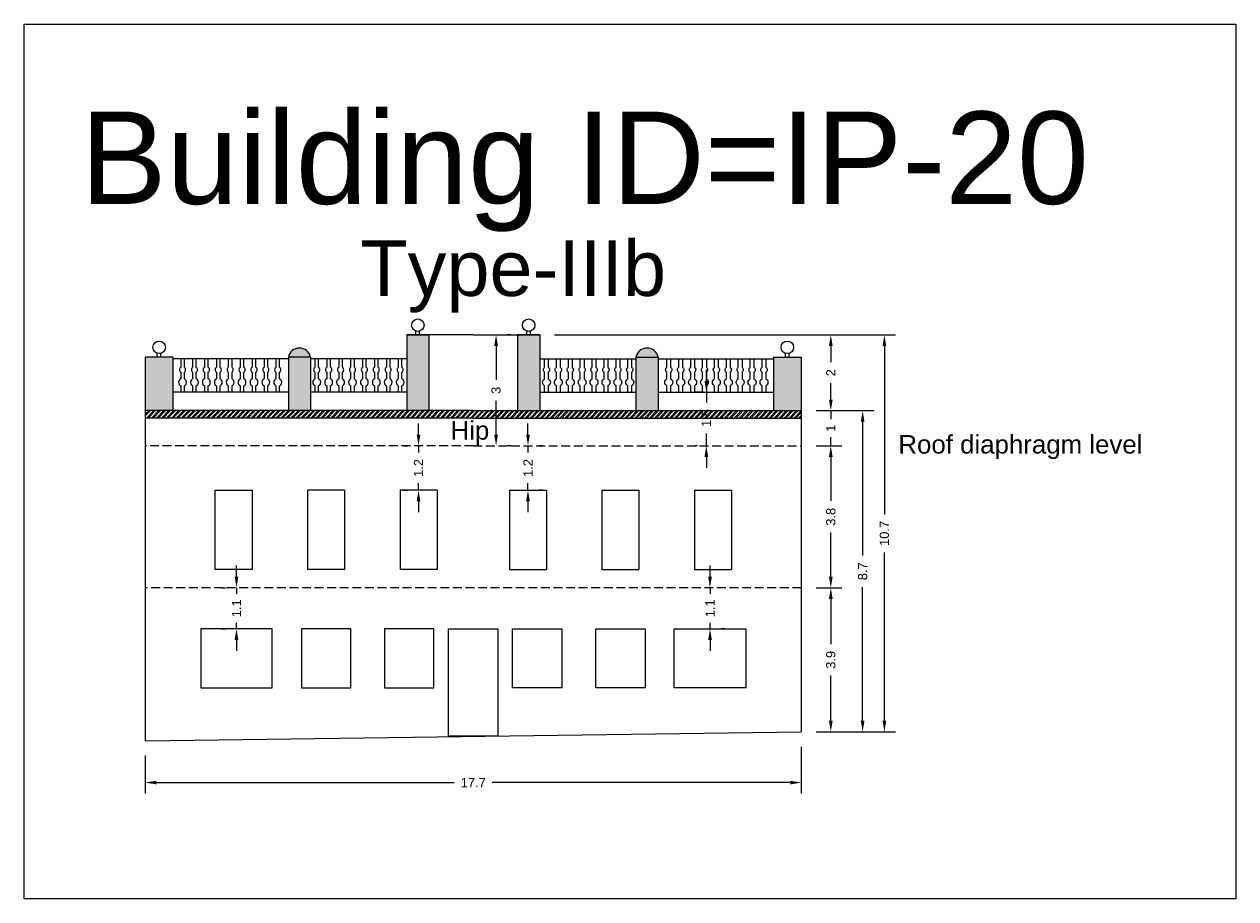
# Model space of a CAD drawing. Header units: metres. Extents: x 3416658 to 3417184, y -6712896 to -6712690.
# Tile 57 of 58: x 3417131 to 3417164, y -6712747 to -6712724. Entities that reach past the tile are written whole.
import ezdxf

# ---------------------------------------------------------------- set-up
doc = ezdxf.new("R2010")
doc.units = ezdxf.units.M
doc.linetypes.add('ACAD_ISO02W100', pattern=[15, 12, -3])
doc.layers.add('Dotted', color=7, linetype='ACAD_ISO02W100', plot=False)
doc.styles.get("Standard").update_dxf_attribs({"font": 'arial.ttf'})
doc.dimstyles.new('ISO-25', dxfattribs={"dimtxt": 0.25, "dimasz": 0.3, "dimexe": 0.3, "dimexo": 0.4, "dimgap": 0.2, "dimtad": 0, "dimdec": 1, "dimdsep": 46, "dimtxsty": 'Standard', "dimcen": 2.5, "dimadec": 0, "dimazin": 0, "dimtfac": 1, "dimtdec": 1, "dimtmove": 0, "dimatfit": 3, "dimfxl": 1, "dimarcsym": 0})

# ---------------------------------------------------------------- blocks, each defined once
blk = doc.blocks.new('*D159')
at = {"color": 0, "lineweight": -2, "transparency": 16777216}
for p, q in [((3417144.384, -6712734.944), (3417144.384, -6712734.644)), ((3417144.384, -6712735.244), (3417144.384, -6712735.429)), ((3417144.784, -6712735.244), (3417144.684, -6712735.244)), ((3417144.384, -6712736.444), (3417144.384, -6712736.258)), ((3417144.784, -6712736.444), (3417144.684, -6712736.444)), ((3417144.384, -6712736.744), (3417144.384, -6712737.044))]:
    blk.add_line(p, q, dxfattribs=at)
at = {"color": 0, "transparency": 16777216}
for points in [[(3417144.334, -6712734.944), (3417144.434, -6712734.944), (3417144.384, -6712735.244)], [(3417144.334, -6712736.744), (3417144.434, -6712736.744), (3417144.384, -6712736.444)]]:
    blk.add_solid(points, dxfattribs=at)
at = {"layer": 'Defpoints', "color": 0, "transparency": 16777216}
for p in [(3417144.384, -6712735.244), (3417144.384, -6712735.244), (3417144.384, -6712736.444)]:
    blk.add_point(p, dxfattribs=at)
at = {"color": 0, "transparency": 16777216, "insert": (3417144.384, -6712735.844), "char_height": 0.25, "attachment_point": 5, "rotation": 90}
blk.add_mtext('1.2', dxfattribs=at)
blk = doc.blocks.new('*D160')
at = {"color": 0, "lineweight": -2, "transparency": 16777216}
for p, q in [((3417149.307, -6712738.784), (3417149.307, -6712738.484)), ((3417149.307, -6712739.084), (3417149.307, -6712739.248)), ((3417149.707, -6712739.084), (3417149.607, -6712739.084)), ((3417149.307, -6712740.195), (3417149.307, -6712740.031)), ((3417149.707, -6712740.195), (3417149.607, -6712740.195)), ((3417149.307, -6712740.495), (3417149.307, -6712740.795))]:
    blk.add_line(p, q, dxfattribs=at)
at = {"color": 0, "transparency": 16777216}
for points in [[(3417149.257, -6712738.784), (3417149.357, -6712738.784), (3417149.307, -6712739.084)], [(3417149.257, -6712740.495), (3417149.357, -6712740.495), (3417149.307, -6712740.195)]]:
    blk.add_solid(points, dxfattribs=at)
at = {"layer": 'Defpoints', "color": 0, "transparency": 16777216}
for p in [(3417149.307, -6712739.084), (3417149.307, -6712739.084), (3417149.307, -6712740.195)]:
    blk.add_point(p, dxfattribs=at)
at = {"color": 0, "transparency": 16777216, "insert": (3417149.307, -6712739.639), "char_height": 0.25, "attachment_point": 5, "rotation": 90}
blk.add_mtext('1.1', dxfattribs=at)
blk = doc.blocks.new('*D161')
at = {"color": 0, "lineweight": -2, "transparency": 16777216}
for p, q in [((3417141.424, -6712734.944), (3417141.424, -6712734.644)), ((3417141.024, -6712735.244), (3417141.124, -6712735.244)), ((3417141.424, -6712735.244), (3417141.424, -6712735.429)), ((3417141.024, -6712736.444), (3417141.124, -6712736.444)), ((3417141.424, -6712736.444), (3417141.424, -6712736.258)), ((3417141.424, -6712736.744), (3417141.424, -6712737.044))]:
    blk.add_line(p, q, dxfattribs=at)
at = {"color": 0, "transparency": 16777216}
for points in [[(3417141.374, -6712734.944), (3417141.474, -6712734.944), (3417141.424, -6712735.244)], [(3417141.374, -6712736.744), (3417141.474, -6712736.744), (3417141.424, -6712736.444)]]:
    blk.add_solid(points, dxfattribs=at)
at = {"layer": 'Defpoints', "color": 0, "transparency": 16777216}
for p in [(3417141.424, -6712735.244), (3417141.424, -6712735.244), (3417141.424, -6712736.444)]:
    blk.add_point(p, dxfattribs=at)
at = {"color": 0, "transparency": 16777216, "insert": (3417141.424, -6712735.844), "char_height": 0.25, "attachment_point": 5, "rotation": 90}
blk.add_mtext('1.2', dxfattribs=at)
blk = doc.blocks.new('*D162')
at = {"color": 0, "lineweight": -2, "transparency": 16777216}
for p, q in [((3417136.501, -6712738.784), (3417136.501, -6712738.484)), ((3417136.101, -6712739.084), (3417136.201, -6712739.084)), ((3417136.501, -6712739.084), (3417136.501, -6712739.248)), ((3417136.501, -6712740.195), (3417136.501, -6712740.031)), ((3417136.101, -6712740.195), (3417136.201, -6712740.195)), ((3417136.501, -6712740.495), (3417136.501, -6712740.795))]:
    blk.add_line(p, q, dxfattribs=at)
at = {"color": 0, "transparency": 16777216}
for points in [[(3417136.451, -6712738.784), (3417136.551, -6712738.784), (3417136.501, -6712739.084)], [(3417136.451, -6712740.495), (3417136.551, -6712740.495), (3417136.501, -6712740.195)]]:
    blk.add_solid(points, dxfattribs=at)
at = {"layer": 'Defpoints', "color": 0, "transparency": 16777216}
for p in [(3417136.501, -6712739.084), (3417136.501, -6712739.084), (3417136.501, -6712740.195)]:
    blk.add_point(p, dxfattribs=at)
at = {"color": 0, "transparency": 16777216, "insert": (3417136.501, -6712739.639), "char_height": 0.25, "attachment_point": 5, "rotation": 90}
blk.add_mtext('1.1', dxfattribs=at)
blk = doc.blocks.new('*D163')
at = {"color": 0, "lineweight": -2, "transparency": 16777216}
for p, q in [((3417151.774, -6712743.384), (3417151.774, -6712744.654)), ((3417134.034, -6712743.624), (3417134.034, -6712744.654)), ((3417134.334, -6712744.354), (3417142.391, -6712744.354)), ((3417151.474, -6712744.354), (3417143.417, -6712744.354))]:
    blk.add_line(p, q, dxfattribs=at)
at = {"color": 0, "transparency": 16777216}
for points in [[(3417134.334, -6712744.304), (3417134.334, -6712744.404), (3417134.034, -6712744.354)], [(3417151.474, -6712744.304), (3417151.474, -6712744.404), (3417151.774, -6712744.354)]]:
    blk.add_solid(points, dxfattribs=at)
at = {"layer": 'Defpoints', "color": 0, "transparency": 16777216}
for p in [(3417151.774, -6712742.984), (3417134.034, -6712743.224), (3417151.774, -6712744.354)]:
    blk.add_point(p, dxfattribs=at)
at = {"color": 0, "transparency": 16777216, "insert": (3417142.904, -6712744.354), "char_height": 0.25, "attachment_point": 5}
blk.add_mtext('17.7', dxfattribs=at)
blk = doc.blocks.new('*D164')
at = {"color": 0, "lineweight": -2, "transparency": 16777216}
for p, q in [((3417152.174, -6712739.084), (3417152.873, -6712739.084)), ((3417152.573, -6712739.384), (3417152.573, -6712740.606)), ((3417152.573, -6712742.684), (3417152.573, -6712741.462)), ((3417152.174, -6712742.984), (3417152.873, -6712742.984))]:
    blk.add_line(p, q, dxfattribs=at)
at = {"color": 0, "transparency": 16777216}
for points in [[(3417152.523, -6712739.384), (3417152.623, -6712739.384), (3417152.573, -6712739.084)], [(3417152.523, -6712742.684), (3417152.623, -6712742.684), (3417152.573, -6712742.984)]]:
    blk.add_solid(points, dxfattribs=at)
at = {"layer": 'Defpoints', "color": 0, "transparency": 16777216}
for p in [(3417151.774, -6712739.084), (3417152.573, -6712739.084), (3417151.774, -6712742.984)]:
    blk.add_point(p, dxfattribs=at)
at = {"color": 0, "transparency": 16777216, "insert": (3417152.573, -6712741.034), "char_height": 0.25, "attachment_point": 5, "rotation": 90}
blk.add_mtext('3.9', dxfattribs=at)
blk = doc.blocks.new('*D165')
at = {"color": 0, "lineweight": -2, "transparency": 16777216}
for p, q in [((3417152.174, -6712735.244), (3417152.873, -6712735.244)), ((3417152.573, -6712735.544), (3417152.573, -6712736.736)), ((3417152.573, -6712738.784), (3417152.573, -6712737.592)), ((3417152.174, -6712739.084), (3417152.873, -6712739.084))]:
    blk.add_line(p, q, dxfattribs=at)
at = {"color": 0, "transparency": 16777216}
for points in [[(3417152.523, -6712735.544), (3417152.623, -6712735.544), (3417152.573, -6712735.244)], [(3417152.523, -6712738.784), (3417152.623, -6712738.784), (3417152.573, -6712739.084)]]:
    blk.add_solid(points, dxfattribs=at)
at = {"layer": 'Defpoints', "color": 0, "transparency": 16777216}
for p in [(3417151.774, -6712735.244), (3417152.573, -6712735.244), (3417151.774, -6712739.084)]:
    blk.add_point(p, dxfattribs=at)
at = {"color": 0, "transparency": 16777216, "insert": (3417152.573, -6712737.164), "char_height": 0.25, "attachment_point": 5, "rotation": 90}
blk.add_mtext('3.8', dxfattribs=at)
blk = doc.blocks.new('*D166')
at = {"color": 0, "lineweight": -2, "transparency": 16777216}
for p, q in [((3417152.573, -6712733.994), (3417152.573, -6712733.694)), ((3417152.174, -6712734.294), (3417152.873, -6712734.294)), ((3417152.573, -6712734.294), (3417152.573, -6712734.523)), ((3417152.573, -6712735.244), (3417152.573, -6712735.015)), ((3417152.174, -6712735.244), (3417152.873, -6712735.244)), ((3417152.573, -6712735.544), (3417152.573, -6712735.844))]:
    blk.add_line(p, q, dxfattribs=at)
at = {"color": 0, "transparency": 16777216}
for points in [[(3417152.523, -6712733.994), (3417152.623, -6712733.994), (3417152.573, -6712734.294)], [(3417152.523, -6712735.544), (3417152.623, -6712735.544), (3417152.573, -6712735.244)]]:
    blk.add_solid(points, dxfattribs=at)
at = {"layer": 'Defpoints', "color": 0, "transparency": 16777216}
for p in [(3417151.774, -6712734.294), (3417152.573, -6712734.294), (3417151.774, -6712735.244)]:
    blk.add_point(p, dxfattribs=at)
at = {"color": 0, "transparency": 16777216, "insert": (3417152.573, -6712734.769), "char_height": 0.25, "attachment_point": 5, "rotation": 90}
blk.add_mtext('1', dxfattribs=at)
blk = doc.blocks.new('*D167')
at = {"color": 0, "lineweight": -2, "transparency": 16777216}
for p, q in [((3417145.104, -6712732.244), (3417152.873, -6712732.244)), ((3417152.573, -6712732.544), (3417152.573, -6712732.986)), ((3417152.573, -6712733.994), (3417152.573, -6712733.552)), ((3417152.174, -6712734.294), (3417152.873, -6712734.294))]:
    blk.add_line(p, q, dxfattribs=at)
at = {"color": 0, "transparency": 16777216}
for points in [[(3417152.523, -6712732.544), (3417152.623, -6712732.544), (3417152.573, -6712732.244)], [(3417152.523, -6712733.994), (3417152.623, -6712733.994), (3417152.573, -6712734.294)]]:
    blk.add_solid(points, dxfattribs=at)
at = {"layer": 'Defpoints', "color": 0, "transparency": 16777216}
for p in [(3417144.704, -6712732.244), (3417152.573, -6712732.244), (3417151.774, -6712734.294)]:
    blk.add_point(p, dxfattribs=at)
at = {"color": 0, "transparency": 16777216, "insert": (3417152.573, -6712733.269), "char_height": 0.25, "attachment_point": 5, "rotation": 90}
blk.add_mtext('2', dxfattribs=at)
blk = doc.blocks.new('*D168')
at = {"color": 0, "lineweight": -2, "transparency": 16777216}
for p, q in [((3417152.174, -6712732.244), (3417154.322, -6712732.244)), ((3417154.022, -6712732.544), (3417154.022, -6712737.101)), ((3417154.022, -6712742.684), (3417154.022, -6712738.127)), ((3417152.174, -6712742.984), (3417154.322, -6712742.984))]:
    blk.add_line(p, q, dxfattribs=at)
at = {"color": 0, "transparency": 16777216}
for points in [[(3417153.972, -6712732.544), (3417154.072, -6712732.544), (3417154.022, -6712732.244)], [(3417153.972, -6712742.684), (3417154.072, -6712742.684), (3417154.022, -6712742.984)]]:
    blk.add_solid(points, dxfattribs=at)
at = {"layer": 'Defpoints', "color": 0, "transparency": 16777216}
for p in [(3417151.774, -6712732.244), (3417154.022, -6712732.244), (3417151.774, -6712742.984)]:
    blk.add_point(p, dxfattribs=at)
at = {"color": 0, "transparency": 16777216, "insert": (3417154.022, -6712737.614), "char_height": 0.25, "attachment_point": 5, "rotation": 90}
blk.add_mtext('10.7', dxfattribs=at)
blk = doc.blocks.new('*D169')
at = {"color": 0, "lineweight": -2, "transparency": 16777216}
for p, q in [((3417152.174, -6712734.294), (3417153.734, -6712734.294)), ((3417153.434, -6712734.594), (3417153.434, -6712738.211)), ((3417153.434, -6712742.684), (3417153.434, -6712739.067)), ((3417152.174, -6712742.984), (3417153.734, -6712742.984))]:
    blk.add_line(p, q, dxfattribs=at)
at = {"color": 0, "transparency": 16777216}
for points in [[(3417153.384, -6712734.594), (3417153.484, -6712734.594), (3417153.434, -6712734.294)], [(3417153.384, -6712742.684), (3417153.484, -6712742.684), (3417153.434, -6712742.984)]]:
    blk.add_solid(points, dxfattribs=at)
at = {"layer": 'Defpoints', "color": 0, "transparency": 16777216}
for p in [(3417151.774, -6712734.294), (3417153.434, -6712734.294), (3417151.774, -6712742.984)]:
    blk.add_point(p, dxfattribs=at)
at = {"color": 0, "transparency": 16777216, "insert": (3417153.434, -6712738.639), "char_height": 0.25, "attachment_point": 5, "rotation": 90}
blk.add_mtext('8.7', dxfattribs=at)
blk = doc.blocks.new('*D170')
at = {"color": 0, "lineweight": -2, "transparency": 16777216}
for p, q in [((3417149.207, -6712733.494), (3417149.207, -6712733.194)), ((3417149.129, -6712733.794), (3417148.907, -6712733.794)), ((3417149.207, -6712733.794), (3417149.207, -6712734.077)), ((3417149.207, -6712735.244), (3417149.207, -6712734.911)), ((3417148.971, -6712735.244), (3417148.907, -6712735.244)), ((3417149.207, -6712735.544), (3417149.207, -6712735.844))]:
    blk.add_line(p, q, dxfattribs=at)
at = {"color": 0, "transparency": 16777216}
for points in [[(3417149.157, -6712733.494), (3417149.257, -6712733.494), (3417149.207, -6712733.794)], [(3417149.157, -6712735.544), (3417149.257, -6712735.544), (3417149.207, -6712735.244)]]:
    blk.add_solid(points, dxfattribs=at)
at = {"layer": 'Defpoints', "color": 0, "transparency": 16777216}
for p in [(3417149.207, -6712733.794), (3417149.529, -6712733.794), (3417149.371, -6712735.244)]:
    blk.add_point(p, dxfattribs=at)
at = {"color": 0, "transparency": 16777216, "insert": (3417149.207, -6712734.494), "char_height": 0.25, "attachment_point": 5, "rotation": 90}
blk.add_mtext('1.5', dxfattribs=at)
blk = doc.blocks.new('*D284')
at = {"color": 0, "lineweight": -2, "transparency": 16777216}
for p, q in [((3417143.921, -6712732.244), (3417143.821, -6712732.244)), ((3417143.521, -6712732.544), (3417143.521, -6712733.462)), ((3417143.521, -6712734.944), (3417143.521, -6712734.026)), ((3417143.921, -6712735.244), (3417143.821, -6712735.244))]:
    blk.add_line(p, q, dxfattribs=at)
at = {"color": 0, "transparency": 16777216}
for points in [[(3417143.471, -6712732.544), (3417143.571, -6712732.544), (3417143.521, -6712732.244)], [(3417143.471, -6712734.944), (3417143.571, -6712734.944), (3417143.521, -6712735.244)]]:
    blk.add_solid(points, dxfattribs=at)
at = {"layer": 'Defpoints', "color": 0, "transparency": 16777216}
for p in [(3417143.521, -6712732.244), (3417143.521, -6712735.244), (3417143.521, -6712735.244)]:
    blk.add_point(p, dxfattribs=at)
at = {"color": 0, "transparency": 16777216, "insert": (3417143.521, -6712733.744), "char_height": 0.25, "attachment_point": 5, "rotation": 90}
blk.add_mtext('3', dxfattribs=at)

msp = doc.modelspace()

# ---------------------------------------------------------------- hatches: boundary and pattern name
h = msp.add_hatch(color=256)
h.dxf.hatch_style = 1
h.paths.add_polyline_path([(3417151.774, -6712732.844), (3417151.024, -6712732.844), (3417151.024, -6712734.294), (3417151.774, -6712734.294)])
h.paths.add_polyline_path([(3417147.904, -6712732.844), (3417147.304, -6712732.844), (3417147.304, -6712734.294), (3417147.904, -6712734.294)])
h.paths.add_polyline_path([(3417147.304, -6712732.844), (3417147.904, -6712732.844, 0.808726)])
h.paths.add_polyline_path([(3417144.704, -6712732.244), (3417144.104, -6712732.244), (3417144.104, -6712734.294), (3417144.704, -6712734.294)])
h.paths.add_polyline_path([(3417141.704, -6712732.244), (3417141.104, -6712732.244), (3417141.104, -6712734.294), (3417141.704, -6712734.294)])
h.paths.add_polyline_path([(3417138.504, -6712732.844), (3417137.904, -6712732.844), (3417137.904, -6712734.294), (3417138.504, -6712734.294)])
h.paths.add_polyline_path([(3417137.904, -6712732.844), (3417138.504, -6712732.844, 0.808726)])
h.paths.add_polyline_path([(3417134.784, -6712732.844), (3417134.034, -6712732.844), (3417134.034, -6712734.294), (3417134.784, -6712734.294)])
h = msp.add_hatch()
h.set_pattern_fill('ANSI32', color=256, scale=0.01)
h.set_pattern_definition([(45, (-20.9588, 3.45365), (-0.067351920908, 0.067351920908), []), (45, (-20.9139, 3.45365), (-0.067351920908, 0.067351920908), [])])
h.paths.add_polyline_path([(3417142.904, -6712734.494), (3417151.774, -6712734.494), (3417151.774, -6712734.294), (3417142.904, -6712734.294), (3417134.034, -6712734.294), (3417134.034, -6712734.494)])

# ---------------------------------------------------------------- linework, layer by layer
for p, q in [((3417142.237, -6712740.195), (3417143.571, -6712740.195)), ((3417142.237, -6712743.113), (3417142.237, -6712740.195)), ((3417143.571, -6712740.195), (3417143.571, -6712743.095))]:
    msp.add_line(p, q)
for points in [[(3417130.761, -6712723.841), (3417163.524, -6712723.841), (3417163.524, -6712747.497), (3417130.761, -6712747.497)], [(3417135.924, -6712738.594), (3417135.924, -6712736.444), (3417136.924, -6712736.444), (3417136.924, -6712738.594)], [(3417137.469, -6712740.195), (3417135.534, -6712740.195), (3417135.534, -6712741.787), (3417137.469, -6712741.787)], [(3417139.591, -6712740.195), (3417138.257, -6712740.195), (3417138.257, -6712741.787), (3417139.591, -6712741.787)], [(3417141.841, -6712740.195), (3417140.507, -6712740.195), (3417140.507, -6712741.787), (3417141.841, -6712741.787)], [(3417142.237, -6712740.195), (3417143.571, -6712740.195), (3417143.571, -6712743.095), (3417142.237, -6712743.095)], [(3417143.967, -6712740.195), (3417145.302, -6712740.195), (3417145.302, -6712741.787), (3417143.967, -6712741.787)], [(3417146.217, -6712740.195), (3417147.552, -6712740.195), (3417147.552, -6712741.787), (3417146.217, -6712741.787)], [(3417148.339, -6712740.195), (3417150.274, -6712740.195), (3417150.274, -6712741.787), (3417148.339, -6712741.787)]]:
    msp.add_lwpolyline(points, close=True)
for points in [[(3417142.904, -6712732.244), (3417141.104, -6712732.244)], [(3417141.104, -6712732.244), (3417141.104, -6712734.294)], [(3417141.104, -6712732.244), (3417141.704, -6712732.244)], [(3417141.354, -6712732.244), (3417141.354, -6712732.142)], [(3417141.454, -6712732.244), (3417141.454, -6712732.142)], [(3417141.704, -6712732.244), (3417141.704, -6712734.294)], [(3417142.904, -6712732.244), (3417144.704, -6712732.244)], [(3417144.104, -6712732.244), (3417144.104, -6712734.294)], [(3417144.704, -6712732.244), (3417144.104, -6712732.244)], [(3417144.354, -6712732.244), (3417144.354, -6712732.142)], [(3417144.454, -6712732.244), (3417144.454, -6712732.142)], [(3417144.704, -6712732.244), (3417144.704, -6712734.294)], [(3417134.784, -6712732.844), (3417134.034, -6712732.844)], [(3417134.034, -6712732.844), (3417134.034, -6712743.224)], [(3417134.359, -6712732.844), (3417134.359, -6712732.742)], [(3417134.459, -6712732.844), (3417134.459, -6712732.742)], [(3417134.784, -6712732.844), (3417134.784, -6712734.294)], [(3417137.904, -6712732.894), (3417134.784, -6712732.894)], [(3417138.504, -6712732.844), (3417137.904, -6712732.844)], [(3417137.904, -6712732.844), (3417137.904, -6712734.294)], [(3417138.504, -6712732.844), (3417138.504, -6712734.294)], [(3417141.104, -6712732.894), (3417138.504, -6712732.894)], [(3417144.704, -6712732.894), (3417147.304, -6712732.894)], [(3417147.304, -6712732.844), (3417147.304, -6712734.294)], [(3417147.304, -6712732.844), (3417147.904, -6712732.844)], [(3417147.904, -6712732.844), (3417147.904, -6712734.294)], [(3417147.904, -6712732.894), (3417151.024, -6712732.894)], [(3417151.024, -6712732.844), (3417151.024, -6712734.294)], [(3417151.024, -6712732.844), (3417151.774, -6712732.844)], [(3417151.349, -6712732.844), (3417151.349, -6712732.742)], [(3417151.449, -6712732.844), (3417151.449, -6712732.742)], [(3417151.774, -6712732.844), (3417151.774, -6712742.984)], [(3417137.904, -6712733.794), (3417134.784, -6712733.794)], [(3417141.104, -6712733.794), (3417138.504, -6712733.794)], [(3417144.704, -6712733.794), (3417147.304, -6712733.794)], [(3417147.904, -6712733.794), (3417151.024, -6712733.794)], [(3417142.904, -6712734.294), (3417134.034, -6712734.294)], [(3417142.904, -6712734.494), (3417134.034, -6712734.494)], [(3417142.904, -6712734.294), (3417151.774, -6712734.294)], [(3417142.904, -6712734.494), (3417151.774, -6712734.494)], [(3417139.424, -6712736.444), (3417138.424, -6712736.444)], [(3417138.424, -6712736.444), (3417138.424, -6712738.594)], [(3417139.424, -6712736.444), (3417139.424, -6712738.594)], [(3417141.924, -6712736.444), (3417140.924, -6712736.444)], [(3417140.924, -6712736.444), (3417140.924, -6712738.594)], [(3417141.924, -6712736.444), (3417141.924, -6712738.594)], [(3417143.884, -6712736.444), (3417144.884, -6712736.444)], [(3417143.884, -6712736.444), (3417143.884, -6712738.594)], [(3417144.884, -6712736.444), (3417144.884, -6712738.594)], [(3417146.384, -6712736.444), (3417146.384, -6712738.594)], [(3417146.384, -6712736.444), (3417147.384, -6712736.444)], [(3417147.384, -6712736.444), (3417147.384, -6712738.594)], [(3417148.884, -6712736.444), (3417148.884, -6712738.594)], [(3417148.884, -6712736.444), (3417149.884, -6712736.444)], [(3417149.884, -6712736.444), (3417149.884, -6712738.594)], [(3417139.424, -6712738.594), (3417138.424, -6712738.594)], [(3417141.924, -6712738.594), (3417140.924, -6712738.594)], [(3417143.884, -6712738.594), (3417144.884, -6712738.594)], [(3417146.384, -6712738.594), (3417147.384, -6712738.594)], [(3417148.884, -6712738.594), (3417149.884, -6712738.594)], [(3417134.034, -6712743.224), (3417151.774, -6712742.984)]]:
    msp.add_lwpolyline(points)
for points in [[(3417134.992, -6712732.894), (3417134.992, -6712733.119, 0.504557), (3417134.992, -6712733.254), (3417134.992, -6712733.434, 0.59952), (3417134.992, -6712733.621), (3417134.992, -6712733.794)], [(3417135.092, -6712733.794), (3417135.092, -6712733.621, 0.59952), (3417135.092, -6712733.434), (3417135.092, -6712733.254, 0.504557), (3417135.092, -6712733.119), (3417135.092, -6712732.894)], [(3417135.314, -6712732.894), (3417135.314, -6712733.119, 0.504557), (3417135.314, -6712733.254), (3417135.314, -6712733.434, 0.59952), (3417135.314, -6712733.621), (3417135.314, -6712733.794)], [(3417135.414, -6712733.794), (3417135.414, -6712733.621, 0.59952), (3417135.414, -6712733.434), (3417135.414, -6712733.254, 0.504557), (3417135.414, -6712733.119), (3417135.414, -6712732.894)], [(3417135.636, -6712732.894), (3417135.636, -6712733.119, 0.504557), (3417135.636, -6712733.254), (3417135.636, -6712733.434, 0.59952), (3417135.636, -6712733.621), (3417135.636, -6712733.794)], [(3417135.736, -6712733.794), (3417135.736, -6712733.621, 0.59952), (3417135.736, -6712733.434), (3417135.736, -6712733.254, 0.504557), (3417135.736, -6712733.119), (3417135.736, -6712732.894)], [(3417135.958, -6712732.894), (3417135.958, -6712733.119, 0.504557), (3417135.958, -6712733.254), (3417135.958, -6712733.434, 0.59952), (3417135.958, -6712733.621), (3417135.958, -6712733.794)], [(3417136.058, -6712733.794), (3417136.058, -6712733.621, 0.59952), (3417136.058, -6712733.434), (3417136.058, -6712733.254, 0.504557), (3417136.058, -6712733.119), (3417136.058, -6712732.894)], [(3417136.28, -6712732.894), (3417136.28, -6712733.119, 0.504557), (3417136.28, -6712733.254), (3417136.28, -6712733.434, 0.59952), (3417136.28, -6712733.621), (3417136.28, -6712733.794)], [(3417136.38, -6712733.794), (3417136.38, -6712733.621, 0.59952), (3417136.38, -6712733.434), (3417136.38, -6712733.254, 0.504557), (3417136.38, -6712733.119), (3417136.38, -6712732.894)], [(3417136.602, -6712732.894), (3417136.602, -6712733.119, 0.504557), (3417136.602, -6712733.254), (3417136.602, -6712733.434, 0.59952), (3417136.602, -6712733.621), (3417136.602, -6712733.794)], [(3417136.702, -6712733.794), (3417136.702, -6712733.621, 0.59952), (3417136.702, -6712733.434), (3417136.702, -6712733.254, 0.504557), (3417136.702, -6712733.119), (3417136.702, -6712732.894)], [(3417136.924, -6712732.894), (3417136.924, -6712733.119, 0.504557), (3417136.924, -6712733.254), (3417136.924, -6712733.434, 0.59952), (3417136.924, -6712733.621), (3417136.924, -6712733.794)], [(3417137.024, -6712733.794), (3417137.024, -6712733.621, 0.59952), (3417137.024, -6712733.434), (3417137.024, -6712733.254, 0.504557), (3417137.024, -6712733.119), (3417137.024, -6712732.894)], [(3417137.245, -6712732.894), (3417137.245, -6712733.119, 0.504557), (3417137.245, -6712733.254), (3417137.245, -6712733.434, 0.59952), (3417137.245, -6712733.621), (3417137.245, -6712733.794)], [(3417137.345, -6712733.794), (3417137.345, -6712733.621, 0.59952), (3417137.345, -6712733.434), (3417137.345, -6712733.254, 0.504557), (3417137.345, -6712733.119), (3417137.345, -6712732.894)], [(3417137.567, -6712732.894), (3417137.567, -6712733.119, 0.504557), (3417137.567, -6712733.254), (3417137.567, -6712733.434, 0.59952), (3417137.567, -6712733.621), (3417137.567, -6712733.794)], [(3417137.667, -6712733.794), (3417137.667, -6712733.621, 0.59952), (3417137.667, -6712733.434), (3417137.667, -6712733.254, 0.504557), (3417137.667, -6712733.119), (3417137.667, -6712732.894)], [(3417138.622, -6712732.894), (3417138.622, -6712733.119, 0.504557), (3417138.622, -6712733.254), (3417138.622, -6712733.434, 0.59952), (3417138.622, -6712733.621), (3417138.622, -6712733.794)], [(3417138.722, -6712733.794), (3417138.722, -6712733.621, 0.59952), (3417138.722, -6712733.434), (3417138.722, -6712733.254, 0.504557), (3417138.722, -6712733.119), (3417138.722, -6712732.894)], [(3417138.944, -6712732.894), (3417138.944, -6712733.119, 0.504557), (3417138.944, -6712733.254), (3417138.944, -6712733.434, 0.59952), (3417138.944, -6712733.621), (3417138.944, -6712733.794)], [(3417139.044, -6712733.794), (3417139.044, -6712733.621, 0.59952), (3417139.044, -6712733.434), (3417139.044, -6712733.254, 0.504557), (3417139.044, -6712733.119), (3417139.044, -6712732.894)], [(3417139.266, -6712732.894), (3417139.266, -6712733.119, 0.504557), (3417139.266, -6712733.254), (3417139.266, -6712733.434, 0.59952), (3417139.266, -6712733.621), (3417139.266, -6712733.794)], [(3417139.366, -6712733.794), (3417139.366, -6712733.621, 0.59952), (3417139.366, -6712733.434), (3417139.366, -6712733.254, 0.504557), (3417139.366, -6712733.119), (3417139.366, -6712732.894)], [(3417139.588, -6712732.894), (3417139.588, -6712733.119, 0.504557), (3417139.588, -6712733.254), (3417139.588, -6712733.434, 0.59952), (3417139.588, -6712733.621), (3417139.588, -6712733.794)], [(3417139.688, -6712733.794), (3417139.688, -6712733.621, 0.59952), (3417139.688, -6712733.434), (3417139.688, -6712733.254, 0.504557), (3417139.688, -6712733.119), (3417139.688, -6712732.894)], [(3417139.91, -6712732.894), (3417139.91, -6712733.119, 0.504557), (3417139.91, -6712733.254), (3417139.91, -6712733.434, 0.59952), (3417139.91, -6712733.621), (3417139.91, -6712733.794)], [(3417140.01, -6712733.794), (3417140.01, -6712733.621, 0.59952), (3417140.01, -6712733.434), (3417140.01, -6712733.254, 0.504557), (3417140.01, -6712733.119), (3417140.01, -6712732.894)], [(3417140.232, -6712732.894), (3417140.232, -6712733.119, 0.504557), (3417140.232, -6712733.254), (3417140.232, -6712733.434, 0.59952), (3417140.232, -6712733.621), (3417140.232, -6712733.794)], [(3417140.332, -6712733.794), (3417140.332, -6712733.621, 0.59952), (3417140.332, -6712733.434), (3417140.332, -6712733.254, 0.504557), (3417140.332, -6712733.119), (3417140.332, -6712732.894)], [(3417140.554, -6712732.894), (3417140.554, -6712733.119, 0.504557), (3417140.554, -6712733.254), (3417140.554, -6712733.434, 0.59952), (3417140.554, -6712733.621), (3417140.554, -6712733.794)], [(3417140.654, -6712733.794), (3417140.654, -6712733.621, 0.59952), (3417140.654, -6712733.434), (3417140.654, -6712733.254, 0.504557), (3417140.654, -6712733.119), (3417140.654, -6712732.894)], [(3417140.876, -6712732.894), (3417140.876, -6712733.119, 0.504557), (3417140.876, -6712733.254), (3417140.876, -6712733.434, 0.59952), (3417140.876, -6712733.621), (3417140.876, -6712733.794)], [(3417140.976, -6712733.794), (3417140.976, -6712733.621, 0.59952), (3417140.976, -6712733.434), (3417140.976, -6712733.254, 0.504557), (3417140.976, -6712733.119), (3417140.976, -6712732.894)], [(3417144.833, -6712733.794), (3417144.833, -6712733.621, -0.59952), (3417144.833, -6712733.434), (3417144.833, -6712733.254, -0.504557), (3417144.833, -6712733.119), (3417144.833, -6712732.894)], [(3417144.933, -6712732.894), (3417144.933, -6712733.119, -0.504557), (3417144.933, -6712733.254), (3417144.933, -6712733.434, -0.59952), (3417144.933, -6712733.621), (3417144.933, -6712733.794)], [(3417145.155, -6712733.794), (3417145.155, -6712733.621, -0.59952), (3417145.155, -6712733.434), (3417145.155, -6712733.254, -0.504557), (3417145.155, -6712733.119), (3417145.155, -6712732.894)], [(3417145.255, -6712732.894), (3417145.255, -6712733.119, -0.504557), (3417145.255, -6712733.254), (3417145.255, -6712733.434, -0.59952), (3417145.255, -6712733.621), (3417145.255, -6712733.794)], [(3417145.477, -6712733.794), (3417145.477, -6712733.621, -0.59952), (3417145.477, -6712733.434), (3417145.477, -6712733.254, -0.504557), (3417145.477, -6712733.119), (3417145.477, -6712732.894)], [(3417145.577, -6712732.894), (3417145.577, -6712733.119, -0.504557), (3417145.577, -6712733.254), (3417145.577, -6712733.434, -0.59952), (3417145.577, -6712733.621), (3417145.577, -6712733.794)], [(3417145.799, -6712733.794), (3417145.799, -6712733.621, -0.59952), (3417145.799, -6712733.434), (3417145.799, -6712733.254, -0.504557), (3417145.799, -6712733.119), (3417145.799, -6712732.894)], [(3417145.899, -6712732.894), (3417145.899, -6712733.119, -0.504557), (3417145.899, -6712733.254), (3417145.899, -6712733.434, -0.59952), (3417145.899, -6712733.621), (3417145.899, -6712733.794)], [(3417146.12, -6712733.794), (3417146.12, -6712733.621, -0.59952), (3417146.12, -6712733.434), (3417146.12, -6712733.254, -0.504557), (3417146.12, -6712733.119), (3417146.12, -6712732.894)], [(3417146.22, -6712732.894), (3417146.22, -6712733.119, -0.504557), (3417146.22, -6712733.254), (3417146.22, -6712733.434, -0.59952), (3417146.22, -6712733.621), (3417146.22, -6712733.794)], [(3417146.442, -6712733.794), (3417146.442, -6712733.621, -0.59952), (3417146.442, -6712733.434), (3417146.442, -6712733.254, -0.504557), (3417146.442, -6712733.119), (3417146.442, -6712732.894)], [(3417146.542, -6712732.894), (3417146.542, -6712733.119, -0.504557), (3417146.542, -6712733.254), (3417146.542, -6712733.434, -0.59952), (3417146.542, -6712733.621), (3417146.542, -6712733.794)], [(3417146.764, -6712733.794), (3417146.764, -6712733.621, -0.59952), (3417146.764, -6712733.434), (3417146.764, -6712733.254, -0.504557), (3417146.764, -6712733.119), (3417146.764, -6712732.894)], [(3417146.864, -6712732.894), (3417146.864, -6712733.119, -0.504557), (3417146.864, -6712733.254), (3417146.864, -6712733.434, -0.59952), (3417146.864, -6712733.621), (3417146.864, -6712733.794)], [(3417147.086, -6712733.794), (3417147.086, -6712733.621, -0.59952), (3417147.086, -6712733.434), (3417147.086, -6712733.254, -0.504557), (3417147.086, -6712733.119), (3417147.086, -6712732.894)], [(3417147.186, -6712732.894), (3417147.186, -6712733.119, -0.504557), (3417147.186, -6712733.254), (3417147.186, -6712733.434, -0.59952), (3417147.186, -6712733.621), (3417147.186, -6712733.794)], [(3417148.141, -6712733.794), (3417148.141, -6712733.621, -0.59952), (3417148.141, -6712733.434), (3417148.141, -6712733.254, -0.504557), (3417148.141, -6712733.119), (3417148.141, -6712732.894)], [(3417148.241, -6712732.894), (3417148.241, -6712733.119, -0.504557), (3417148.241, -6712733.254), (3417148.241, -6712733.434, -0.59952), (3417148.241, -6712733.621), (3417148.241, -6712733.794)], [(3417148.463, -6712733.794), (3417148.463, -6712733.621, -0.59952), (3417148.463, -6712733.434), (3417148.463, -6712733.254, -0.504557), (3417148.463, -6712733.119), (3417148.463, -6712732.894)], [(3417148.563, -6712732.894), (3417148.563, -6712733.119, -0.504557), (3417148.563, -6712733.254), (3417148.563, -6712733.434, -0.59952), (3417148.563, -6712733.621), (3417148.563, -6712733.794)], [(3417148.785, -6712733.794), (3417148.785, -6712733.621, -0.59952), (3417148.785, -6712733.434), (3417148.785, -6712733.254, -0.504557), (3417148.785, -6712733.119), (3417148.785, -6712732.894)], [(3417148.885, -6712732.894), (3417148.885, -6712733.119, -0.504557), (3417148.885, -6712733.254), (3417148.885, -6712733.434, -0.59952), (3417148.885, -6712733.621), (3417148.885, -6712733.794)], [(3417149.107, -6712733.794), (3417149.107, -6712733.621, -0.59952), (3417149.107, -6712733.434), (3417149.107, -6712733.254, -0.504557), (3417149.107, -6712733.119), (3417149.107, -6712732.894)], [(3417149.207, -6712732.894), (3417149.207, -6712733.119, -0.504557), (3417149.207, -6712733.254), (3417149.207, -6712733.434, -0.59952), (3417149.207, -6712733.621), (3417149.207, -6712733.794)], [(3417149.429, -6712733.794), (3417149.429, -6712733.621, -0.59952), (3417149.429, -6712733.434), (3417149.429, -6712733.254, -0.504557), (3417149.429, -6712733.119), (3417149.429, -6712732.894)], [(3417149.529, -6712732.894), (3417149.529, -6712733.119, -0.504557), (3417149.529, -6712733.254), (3417149.529, -6712733.434, -0.59952), (3417149.529, -6712733.621), (3417149.529, -6712733.794)], [(3417149.75, -6712733.794), (3417149.75, -6712733.621, -0.59952), (3417149.75, -6712733.434), (3417149.75, -6712733.254, -0.504557), (3417149.75, -6712733.119), (3417149.75, -6712732.894)], [(3417149.85, -6712732.894), (3417149.85, -6712733.119, -0.504557), (3417149.85, -6712733.254), (3417149.85, -6712733.434, -0.59952), (3417149.85, -6712733.621), (3417149.85, -6712733.794)], [(3417150.072, -6712733.794), (3417150.072, -6712733.621, -0.59952), (3417150.072, -6712733.434), (3417150.072, -6712733.254, -0.504557), (3417150.072, -6712733.119), (3417150.072, -6712732.894)], [(3417150.172, -6712732.894), (3417150.172, -6712733.119, -0.504557), (3417150.172, -6712733.254), (3417150.172, -6712733.434, -0.59952), (3417150.172, -6712733.621), (3417150.172, -6712733.794)], [(3417150.394, -6712733.794), (3417150.394, -6712733.621, -0.59952), (3417150.394, -6712733.434), (3417150.394, -6712733.254, -0.504557), (3417150.394, -6712733.119), (3417150.394, -6712732.894)], [(3417150.494, -6712732.894), (3417150.494, -6712733.119, -0.504557), (3417150.494, -6712733.254), (3417150.494, -6712733.434, -0.59952), (3417150.494, -6712733.621), (3417150.494, -6712733.794)], [(3417150.716, -6712733.794), (3417150.716, -6712733.621, -0.59952), (3417150.716, -6712733.434), (3417150.716, -6712733.254, -0.504557), (3417150.716, -6712733.119), (3417150.716, -6712732.894)], [(3417150.816, -6712732.894), (3417150.816, -6712733.119, -0.504557), (3417150.816, -6712733.254), (3417150.816, -6712733.434, -0.59952), (3417150.816, -6712733.621), (3417150.816, -6712733.794)]]:
    msp.add_lwpolyline(points, format="xyb")
for centre in [(3417141.404, -6712731.982), (3417144.404, -6712731.982), (3417134.409, -6712732.582), (3417151.399, -6712732.582)]:
    msp.add_circle(centre, 0.169)
for centre in [(3417138.204, -6712732.908), (3417147.604, -6712732.908)]:
    msp.add_arc(centre, 0.307, 12.0732, 167.9268)
at = {"layer": 'Dotted', "ltscale": 0.02}
msp.add_line((3417151.774, -6712739.084), (3417134.034, -6712739.084), dxfattribs=at)
for points in [[(3417142.904, -6712735.244), (3417134.034, -6712735.244)], [(3417142.904, -6712735.244), (3417151.774, -6712735.244)]]:
    msp.add_lwpolyline(points, dxfattribs=at)

# ---------------------------------------------------------------- texts
at = {"attachment_point": 1}
for s, heights, insert, char_height in [('Building ID=IP-20', [0.517], (3417132.279, -6712726.202), 2.5), ('Type-IIIb  ', [0.517], (3417139.85, -6712729.691), 1.5), ('Hip', [0], (3417142.289, -6712734.578), 0.5), ('Roof diaphragm level ', [0], (3417154.4, -6712734.955), 0.5)]:
    msp.add_mtext_dynamic_manual_height_columns(s, width=67.86454, gutter_width=12.5, heights=heights, dxfattribs=dict(at, insert=insert, char_height=char_height))

# ---------------------------------------------------------------- dimensions: what is measured, and where the dimension line sits
for base, p1, p2, picture, middle in [((3417143.521, -6712735.244), (3417143.521, -6712732.244), (3417143.521, -6712735.244), '*D284', (3417143.521, -6712733.744)), ((3417154.022, -6712732.244), (3417151.774, -6712742.984), (3417151.774, -6712732.244), '*D168', (3417154.022, -6712737.614)), ((3417153.434, -6712734.294), (3417151.774, -6712742.984), (3417151.774, -6712734.294), '*D169', (3417153.434, -6712738.639)), ((3417152.573, -6712739.084), (3417151.774, -6712742.984), (3417151.774, -6712739.084), '*D164', (3417152.573, -6712741.034))]:
    dim = msp.add_linear_dim(base=base, p1=p1, p2=p2, angle=90, dimstyle='ISO-25')
    dim.commit()
    dim.dimension.update_dxf_attribs({"geometry": picture, "text_midpoint": middle})
for base, p1, p2, picture, middle in [((3417152.57345245, -6712732.243944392), (3417151.774147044, -6712734.293944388), (3417144.704147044, -6712732.243944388), '*D167', (3417152.573452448, -6712733.26894439)), ((3417152.573452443, -6712734.293944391), (3417151.774147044, -6712735.243944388), (3417151.774147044, -6712734.293944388), '*D166', (3417152.57345244, -6712734.76894439)), ((3417152.573, -6712735.244), (3417151.774, -6712739.084), (3417151.774, -6712735.244), '*D165', (3417152.573, -6712737.164))]:
    dim = msp.add_linear_dim(base=base, p1=p1, p2=p2, angle=90, dimstyle='ISO-25', override={"dimtmove": 1})
    dim.commit()
    dim.dimension.update_dxf_attribs({"geometry": picture, "text_midpoint": middle})
for base, p1, p2, picture, middle in [((3417149.206627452, -6712733.793944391), (3417149.371006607, -6712735.243944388), (3417149.528542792, -6712733.793944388), '*D170', (3417149.206627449, -6712734.493944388)), ((3417141.424, -6712735.244), (3417141.424, -6712736.444), (3417141.424, -6712735.244), '*D161', (3417141.424, -6712735.844)), ((3417144.384, -6712735.244), (3417144.384, -6712736.444), (3417144.384, -6712735.244), '*D159', (3417144.384, -6712735.844)), ((3417136.501, -6712739.084), (3417136.501, -6712740.195), (3417136.501, -6712739.084), '*D162', (3417136.501, -6712739.639)), ((3417149.307, -6712739.084), (3417149.307, -6712740.195), (3417149.307, -6712739.084), '*D160', (3417149.307, -6712739.639))]:
    dim = msp.add_linear_dim(base=base, p1=p1, p2=p2, angle=90, dimstyle='ISO-25')
    dim.commit()
    dim.dimension.update_dxf_attribs({"geometry": picture, "text_midpoint": middle, "dimtype": 160})
dim = msp.add_linear_dim(base=(3417151.774, -6712744.354), p1=(3417134.034, -6712743.224), p2=(3417151.774, -6712742.984), dimstyle='ISO-25')
dim.commit()
dim.dimension.update_dxf_attribs({"geometry": '*D163', "text_midpoint": (3417142.904, -6712744.354)})

doc.saveas('drawing.dxf')
